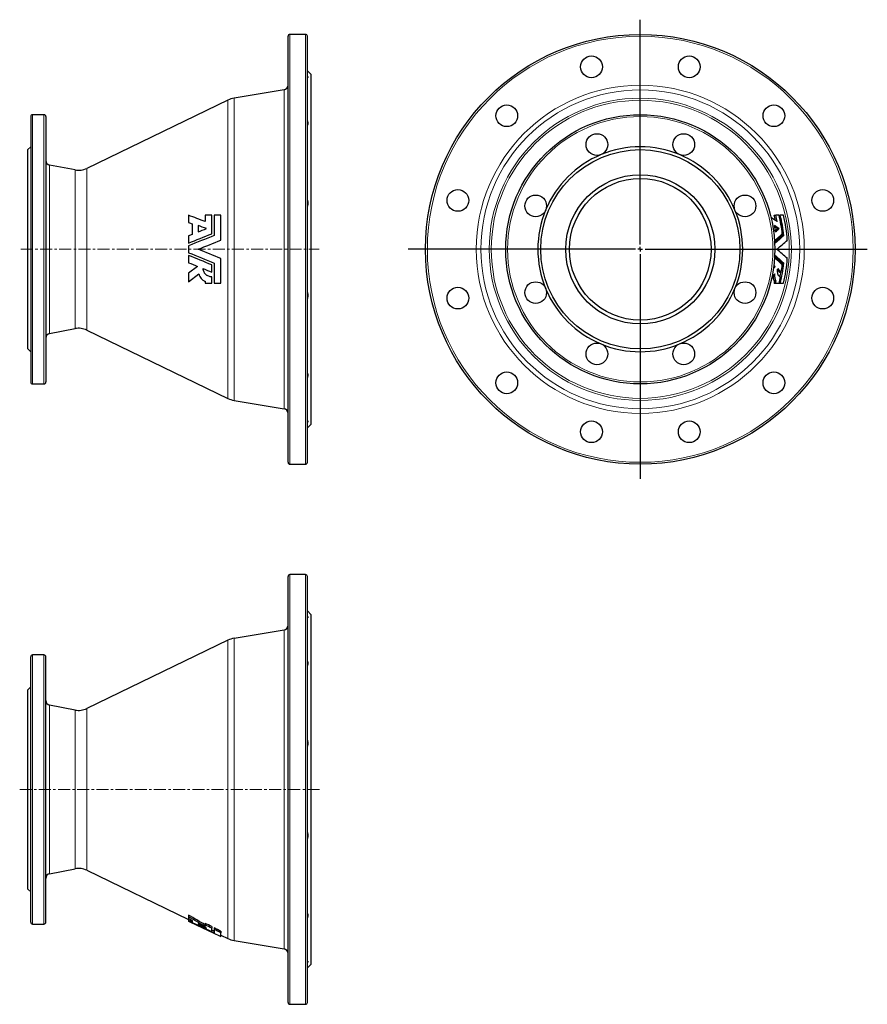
# Model space of a CAD drawing. Header units: millimetres. Extents: x 64 to 961, y 33 to 1075.
import ezdxf

# ---------------------------------------------------------------- set-up
doc = ezdxf.new("R2010")
doc.units = ezdxf.units.MM
doc.linetypes.add('CENTERX2', pattern=[20.32, 12.7, -2.54, 2.54, -2.54])
doc.layers.add('FORMAT', color=7, linetype='Continuous')

# ---------------------------------------------------------------- blocks, each defined once
blk = doc.blocks.new('SW_CENTERMARKSYMBOL_0')
at = {"layer": 'FORMAT', "color": 0}
for p, q in [((0, 5), (0, 243.1)), ((-5, 0), (-245.8, 0)), ((0, 0), (-2.5, 0)), ((0, 0), (0, 2.5)), ((0, 0), (0, -2.5)), ((0, 0), (2.5, 0)), ((5, 0), (240.4, 0)), ((0, -5), (0, -243.1))]:
    blk.add_line(p, q, dxfattribs=at)

msp = doc.modelspace()

# ---------------------------------------------------------------- linework, layer by layer
at = {"color": 7, "linetype": 'Continuous', "lineweight": 25}
for p, q in [((347.7, 606.6), (347.7, 1057.6)), ((366.2, 1059.6), (349.7, 1059.6)), ((368.2, 606.6), (368.2, 1057.6)), ((372.2, 1017.1), (368.2, 1021.1)), ((372.2, 647.1), (372.2, 1017.1)), ((343.5, 1000.9), (290.7, 992.1)), ((283.9, 990), (134.6, 917.8)), ((75.2, 972.6), (75.2, 691.6)), ((89.2, 974.6), (77.2, 974.6)), ((91.2, 972.6), (91.2, 691.6)), ((75.2, 940.6), (72.2, 937.6)), ((72.2, 726.6), (72.2, 937.6)), ((122.1, 916.1), (95.2, 921.3)), ((242.4, 868.1), (242.4, 860.5)), ((260, 868.1), (260, 861.4)), ((266.9, 848.6), (266.9, 868.1)), ((269.6, 868.1), (269.6, 846.8)), ((276.7, 841.9), (276.7, 868.1)), ((862.6, 868.1), (864.3, 868.1)), ((867.8, 868.1), (869.1, 868.1)), ((246.2, 859.1), (246.2, 847.9)), ((252.7, 857.3), (252.7, 850.5)), ((866.1, 854), (863.3, 856)), ((242.4, 846.3), (242.4, 838.7)), ((863.9, 851.9), (866.1, 854)), ((866.1, 854), (867.8, 854)), ((870.9, 848.3), (871, 846.8)), ((871, 846.8), (872.7, 846.8)), ((242.4, 835.7), (242.4, 828.5)), ((242.4, 825.6), (242.4, 817.9)), ((252, 814), (242.4, 806.7)), ((266.9, 807.9), (266.9, 815.6)), ((269.6, 817.5), (269.6, 796.1)), ((276.7, 796.1), (276.7, 822.3)), ((862.2, 814), (863.8, 814)), ((862.3, 815.3), (863.8, 814)), ((871, 817.5), (870.9, 815.9)), ((871, 817.5), (872.7, 817.5)), ((242.4, 806.7), (242.4, 797.8)), ((242.4, 797.8), (253.3, 806)), ((266.9, 796.1), (266.9, 803)), ((866.2, 810.1), (868.5, 807.9)), ((868.5, 807.9), (870.1, 807.9)), ((260, 798.2), (260, 796.1)), ((862.6, 796.1), (864.3, 796.1)), ((863.1, 798.2), (864.8, 798.2)), ((867.8, 796.1), (869.1, 796.1)), ((95.2, 742.9), (122.1, 748.1)), ((134.6, 746.5), (283.9, 674.3)), ((72.2, 726.6), (75.2, 723.6)), ((77.2, 689.6), (89.2, 689.6)), ((290.7, 672.1), (343.5, 663.3)), ((368.2, 643.1), (372.2, 647.1)), ((349.7, 604.6), (366.2, 604.6)), ((347.7, 260.2), (347.7, 485.7)), ((366.2, 487.7), (349.7, 487.7)), ((368.2, 260.2), (368.2, 485.7)), ((372.2, 445.2), (368.2, 449.2)), ((372.2, 260.2), (372.2, 445.2)), ((343.5, 429), (290.7, 420.2)), ((283.9, 418.1), (134.6, 345.9)), ((75.2, 260.2), (75.2, 400.7)), ((89.2, 402.7), (77.2, 402.7)), ((91.2, 260.2), (91.2, 400.7)), ((75.2, 368.7), (72.2, 365.7)), ((72.2, 260.2), (72.2, 365.7)), ((122.1, 344.2), (95.2, 349.4)), ((72.2, 154.7), (72.2, 260.2)), ((75.2, 119.7), (75.2, 260.2)), ((91.2, 119.7), (91.2, 260.2)), ((347.7, 34.7), (347.7, 260.2)), ((368.2, 34.7), (368.2, 260.2)), ((372.2, 75.2), (372.2, 260.2)), ((95.2, 171), (122.1, 176.2)), ((134.6, 174.6), (242.4, 122.4)), ((72.2, 154.7), (75.2, 151.7)), ((242.4, 127.2), (242.4, 125.5)), ((242.4, 125.5), (242.4, 123.7)), ((77.2, 117.7), (89.2, 117.7)), ((242.4, 123.2), (242.4, 121.5)), ((242.4, 121.5), (242.4, 120.9)), ((242.4, 120.9), (242.4, 120.8)), ((242.4, 120.8), (252.7, 115.8)), ((242.4, 120.8), (242.4, 120.8)), ((246.2, 121.5), (246.2, 119.8)), ((252.7, 118), (252.7, 117)), ((260, 118.4), (260, 116.7)), ((260, 116.7), (260, 115.2)), ((266.9, 115), (266.9, 113.3)), ((266.9, 109.9), (266.9, 113.3)), ((269.6, 110), (266.9, 111.3)), ((269.6, 113.7), (269.6, 111.9)), ((269.6, 111.9), (269.6, 108.3)), ((276.7, 110.1), (276.7, 108.4)), ((276.7, 104.5), (276.7, 108.4)), ((276.7, 105.9), (283.9, 102.4)), ((290.7, 100.2), (343.5, 91.4)), ((368.2, 71.2), (372.2, 75.2)), ((349.7, 32.7), (366.2, 32.7))]:
    msp.add_line(p, q, dxfattribs=at)
at = {"color": 8, "linetype": 'Continuous', "lineweight": 18}
for p, q in [((349.7, 604.6), (349.7, 1059.6)), ((366.2, 604.6), (366.2, 1059.6)), ((343.5, 663.3), (343.5, 1000.9)), ((290.7, 672.1), (290.7, 992.1)), ((283.9, 674.3), (283.9, 990)), ((77.2, 689.6), (77.2, 974.6)), ((89.2, 689.6), (89.2, 974.6)), ((95.2, 742.9), (95.2, 921.3)), ((134.6, 746.5), (134.6, 917.8)), ((122.1, 748.1), (122.1, 916.1)), ((349.7, 260.2), (349.7, 487.7)), ((366.2, 260.2), (366.2, 487.7)), ((343.5, 260.2), (343.5, 429)), ((283.9, 260.2), (283.9, 418.1)), ((290.7, 260.2), (290.7, 420.2)), ((77.2, 260.2), (77.2, 402.7)), ((89.2, 260.2), (89.2, 402.7)), ((95.2, 260.2), (95.2, 349.4)), ((122.1, 260.2), (122.1, 344.2)), ((134.6, 260.2), (134.6, 345.9)), ((77.2, 117.7), (77.2, 260.2)), ((89.2, 117.7), (89.2, 260.2)), ((95.2, 171), (95.2, 260.2)), ((122.1, 176.2), (122.1, 260.2)), ((134.6, 174.6), (134.6, 260.2)), ((283.9, 102.4), (283.9, 260.2)), ((290.7, 100.2), (290.7, 260.2)), ((343.5, 91.4), (343.5, 260.2)), ((349.7, 32.7), (349.7, 260.2)), ((366.2, 32.7), (366.2, 260.2))]:
    msp.add_line(p, q, dxfattribs=at)
at = {"color": 7, "linetype": 'Continuous', "lineweight": 25}
for centre, radius in [((720.8, 832.1), 227.5), ((669.1, 1025.3), 11.5), ((772.6, 1025.3), 11.5), ((579.4, 973.5), 11.5), ((862.3, 973.5), 11.5), ((720.8, 832.1), 142.5), ((674.9, 943), 11.5), ((766.8, 943), 11.5), ((720.8, 832.1), 105.5), ((720.8, 832.1), 79), ((720.8, 832.1), 75), ((527.6, 883.9), 11.5), ((610, 878), 11.5), ((831.7, 878), 11.5), ((914, 883.9), 11.5), ((610, 786.2), 11.5), ((831.7, 786.2), 11.5), ((527.6, 780.4), 11.5), ((914, 780.4), 11.5), ((674.9, 721.3), 11.5), ((766.8, 721.3), 11.5), ((579.4, 690.7), 11.5), ((862.3, 690.7), 11.5), ((669.1, 638.9), 11.5), ((772.6, 638.9), 11.5)]:
    msp.add_circle(centre, radius, dxfattribs=at)
at = {"color": 8, "linetype": 'Continuous', "lineweight": 18}
for radius in [225.5, 173.7, 168.8, 160, 157.8, 140.5]:
    msp.add_circle((720.8, 832.1), radius, dxfattribs=at)
at = {"color": 7, "linetype": 'Continuous', "lineweight": 25}
for centre, radius, start, end in [((349.7, 1057.6), 2, 90, 180), ((366.2, 1057.6), 2, 0, 90), ((342.7, 1005.9), 5, 279.4673, 0), ((294.8, 967.5), 25, 99.4673, 115.8025), ((77.2, 972.6), 2, 90, 180), ((89.2, 972.6), 2, 0, 90), ((720.8, 832.1), 108.5, 67.5, 112.5), ((720.8, 832.1), 108.5, 112.5, 157.5), ((720.8, 832.1), 108.5, 22.5, 67.5), ((96.2, 926.2), 5, 180, 259.0169), ((125.9, 935.8), 20, 259.0169, 295.8025), ((720.8, 832.1), 108.5, 157.5, 202.5), ((720.8, 832.1), 108.5, 337.5, 22.5), ((720.8, 832.1), 146.3, 12.0631, 14.2472), ((720.8, 832.1), 147.9, 11.405, 14.0835), ((720.8, 832.1), 151.3, 6.2601, 13.7686), ((720.8, 832.1), 152.6, 5.5091, 13.6466), ((720.8, 832.1), 156, 3.5906, 13.3402), ((720.8, 832.1), 144.4, 7.3263, 10.0351), ((720.8, 832.1), 152.6, 346.3534, 354.4909), ((720.8, 832.1), 151.3, 350.8033, 353.7399), ((720.8, 832.1), 156, 346.6598, 356.4094), ((720.8, 832.1), 151.3, 346.2314, 348.8915), ((720.8, 832.1), 150.9, 348.8773, 350.7824), ((720.8, 832.1), 146.3, 345.7528, 346.5826), ((720.8, 832.1), 147.9, 345.9165, 346.7365), ((720.8, 832.1), 108.5, 202.5, 247.5), ((720.8, 832.1), 108.5, 292.5, 337.5), ((96.2, 738), 5, 100.9831, 180), ((125.9, 728.5), 20, 64.1975, 100.9831), ((720.8, 832.1), 108.5, 247.5, 292.5), ((77.2, 691.6), 2, 180, 270), ((89.2, 691.6), 2, 270, 0), ((294.8, 696.8), 25, 244.1975, 260.5327), ((342.7, 658.4), 5, 0, 80.5327), ((349.7, 606.6), 2, 180, 270), ((366.2, 606.6), 2, 270, 0), ((349.7, 485.7), 2, 90, 180), ((366.2, 485.7), 2, 0, 90), ((342.7, 434), 5, 279.4673, 0), ((294.8, 395.6), 25, 99.4673, 115.8025), ((77.2, 400.7), 2, 90, 180), ((89.2, 400.7), 2, 0, 90), ((96.2, 354.3), 5, 180, 259.0169), ((125.9, 363.9), 20, 259.0169, 295.8025), ((96.2, 166.1), 5, 100.9831, 180), ((125.9, 156.6), 20, 64.1975, 100.9831), ((77.2, 119.7), 2, 180, 270), ((89.2, 119.7), 2, 270, 0), ((294.8, 124.9), 25, 244.1975, 260.5327), ((342.7, 86.5), 5, 0, 80.5327), ((349.7, 34.7), 2, 180, 270), ((366.2, 34.7), 2, 270, 0)]:
    msp.add_arc(centre, radius, start, end, dxfattribs=at)
for centre, major_axis, start_param, end_param in [((720.8, 1001.9), (0, 264.7), 3.909305, 3.922717), ((720.8, 1008.2), (0, 274.4), 3.865525, 3.884208)]:
    msp.add_ellipse(centre, major_axis=major_axis, ratio=0.767048, start_param=start_param, end_param=end_param, dxfattribs=at)
for points, knots in [([(368.2, 1015.5), (368.4, 1015.2), (368.5, 1015), (368.6, 1014.6), (368.6, 1014.5), (368.7, 1014.4), (368.7, 1014.3), (368.7, 1014.1), (368.6, 1013.9), (368.5, 1013.9), (368.5, 1013.8), (368.3, 1013.8), (368.3, 1013.8), (368.2, 1013.8)], [0, 0, 0, 0, 0.25, 0.25, 0.375, 0.375, 0.5, 0.5, 0.75, 0.75, 0.875, 0.875, 1, 1, 1, 1]), ([(368.2, 968), (368.4, 967.6), (368.5, 967.1), (368.6, 966.5), (368.6, 966.2), (368.7, 965.8), (368.7, 965.6), (368.7, 965), (368.6, 964.7), (368.5, 964.2), (368.5, 964), (368.3, 963.7), (368.3, 963.6), (368.2, 963.4)], [0, 0, 0, 0, 0.25, 0.25, 0.375, 0.375, 0.5, 0.5, 0.75, 0.75, 0.875, 0.875, 1, 1, 1, 1]), ([(368.2, 884.2), (368.4, 883.6), (368.5, 883.1), (368.6, 882.3), (368.6, 882), (368.7, 881.5), (368.7, 881.2), (368.7, 880.4), (368.6, 879.8), (368.5, 879.1), (368.5, 878.8), (368.3, 878.3), (368.3, 878.1), (368.2, 877.9)], [0, 0, 0, 0, 0.25, 0.25, 0.375, 0.375, 0.5, 0.5, 0.75, 0.75, 0.875, 0.875, 1, 1, 1, 1]), ([(865.9, 861.4), (864.2, 862.5), (862, 864), (859.8, 865.4), (859.3, 865.7)], [0, 0, 0, 0, 0.7815382, 1, 1, 1, 1]), ([(863, 841.2), (863.9, 842), (866.7, 844.5), (869.4, 847), (871.2, 848.6)], [0, 0, 0, 0, 0.326048, 1, 1, 1, 1]), ([(871, 846.8), (870, 845.8), (868, 844), (865.3, 841.6), (863.7, 840.2), (863.1, 839.7)], [0, 0, 0, 0, 0.390593, 0.781186, 1, 1, 1, 1]), ([(872.7, 846.8), (871.7, 845.8), (869.7, 844), (866.6, 841.2), (864.4, 839.3), (863.3, 838.3), (863.2, 838.3)], [0, 0, 0, 0, 0.325464, 0.650929, 0.976428, 1, 1, 1, 1]), ([(863.1, 824.6), (863.7, 824.1), (865.3, 822.6), (868, 820.2), (870, 818.4), (871, 817.5)], [0, 0, 0, 0, 0.219638, 0.609819, 1, 1, 1, 1]), ([(863.2, 826), (863.3, 825.9), (864.4, 824.9), (866.6, 823), (869.7, 820.2), (871.7, 818.4), (872.7, 817.5)], [0, 0, 0, 0, 0.023127, 0.348727, 0.674363, 1, 1, 1, 1]), ([(871.2, 815.6), (869.4, 817.3), (866.7, 819.8), (863.9, 822.2), (863, 823)], [0, 0, 0, 0, 0.674459, 1, 1, 1, 1]), ([(253.3, 806), (253.4, 805.6), (253.5, 805.1), (253.8, 804.3), (254, 803.9), (254.6, 802.6), (255.1, 801.9), (256, 800.8), (256.3, 800.5), (257, 799.9), (257.3, 799.6), (258, 799.1), (258.4, 798.9), (259.2, 798.5), (259.6, 798.3), (260, 798.2)], [0, 0, 0, 0, 0.125, 0.125, 0.25, 0.25, 0.5, 0.5, 0.625, 0.625, 0.75, 0.75, 0.875, 0.875, 1, 1, 1, 1]), ([(266.9, 803), (266.3, 803), (265.8, 803), (264.7, 803.2), (264.2, 803.4), (263.2, 803.8), (262.7, 804), (261.9, 804.4), (261.7, 804.6), (261.3, 804.9), (261, 805.1), (260.4, 805.7), (260, 806.1), (259.5, 806.9), (259.3, 807.1), (259, 807.6), (258.7, 808.1), (258.5, 808.7), (258.3, 809.2), (258.2, 809.5), (258, 810.4), (258, 811), (257.9, 811.6)], [0, 0, 0, 0, 0.125, 0.125, 0.25, 0.25, 0.375, 0.375, 0.4375, 0.4375, 0.5, 0.5, 0.625, 0.625, 0.6875, 0.6875, 0.75, 0.8125, 0.8125, 0.875, 0.875, 1, 1, 1, 1]), ([(861.4, 803.9), (861.4, 803.8), (861.4, 803.4), (861.5, 802.7), (861.6, 801.7), (861.7, 800.9), (861.9, 800.1), (862.2, 799.5), (862.5, 798.9), (862.8, 798.5), (863, 798.3), (863.1, 798.2)], [0, 0, 0, 0, 0.036704, 0.162662, 0.289029, 0.415005, 0.540996, 0.667367, 0.793403, 0.896698, 1, 1, 1, 1]), ([(863.2, 806), (863.1, 805.6), (863.1, 805.1), (863.1, 804.3), (863.1, 803.9), (863.1, 802.6), (863.2, 801.9), (863.5, 800.8), (863.5, 800.5), (863.7, 799.9), (863.8, 799.6), (864.1, 799.1), (864.2, 798.9), (864.5, 798.5), (864.7, 798.3), (864.8, 798.2)], [0, 0, 0, 0, 0.125, 0.125, 0.25, 0.25, 0.5, 0.5, 0.625, 0.625, 0.75, 0.75, 0.875, 0.875, 1, 1, 1, 1]), ([(869.3, 803), (869, 803), (868.7, 803), (868.3, 803.2), (868, 803.4), (867.6, 803.8), (867.4, 804), (867.1, 804.4), (867, 804.6), (866.9, 804.9), (866.8, 805.1), (866.6, 805.7), (866.5, 806.1), (866.4, 806.9), (866.3, 807.1), (866.3, 807.6), (866.2, 808.1), (866.2, 808.7), (866.2, 809.2), (866.2, 809.5), (866.2, 810.4), (866.3, 811), (866.3, 811.6)], [0, 0, 0, 0, 0.125, 0.125, 0.25, 0.25, 0.375, 0.375, 0.4375, 0.4375, 0.5, 0.5, 0.625, 0.625, 0.6875, 0.6875, 0.75, 0.8125, 0.8125, 0.875, 0.875, 1, 1, 1, 1]), ([(368.2, 786.4), (368.4, 785.9), (368.5, 785.4), (368.6, 784.7), (368.6, 784.4), (368.7, 783.9), (368.7, 783.6), (368.7, 782.8), (368.6, 782.3), (368.5, 781.4), (368.5, 781.2), (368.3, 780.6), (368.3, 780.3), (368.2, 780.1)], [0, 0, 0, 0, 0.25, 0.25, 0.375, 0.375, 0.5, 0.5, 0.75, 0.75, 0.875, 0.875, 1, 1, 1, 1]), ([(368.2, 700.8), (368.4, 700.5), (368.5, 700.3), (368.6, 699.8), (368.6, 699.6), (368.7, 699.2), (368.7, 699), (368.7, 698.4), (368.6, 698), (368.5, 697.4), (368.5, 697.1), (368.3, 696.7), (368.3, 696.4), (368.2, 696.2)], [0, 0, 0, 0, 0.25, 0.25, 0.375, 0.375, 0.5, 0.5, 0.75, 0.75, 0.875, 0.875, 1, 1, 1, 1]), ([(368.2, 650.4), (368.4, 650.4), (368.5, 650.4), (368.6, 650.3), (368.6, 650.3), (368.7, 650.2), (368.7, 650.1), (368.7, 649.9), (368.6, 649.7), (368.5, 649.4), (368.5, 649.3), (368.3, 649), (368.3, 648.9), (368.2, 648.7)], [0, 0, 0, 0, 0.25, 0.25, 0.375, 0.375, 0.5, 0.5, 0.75, 0.75, 0.875, 0.875, 1, 1, 1, 1]), ([(368.2, 443.6), (368.4, 443.3), (368.5, 443.1), (368.6, 442.7), (368.6, 442.6), (368.7, 442.5), (368.7, 442.4), (368.7, 442.2), (368.6, 442.1), (368.5, 442), (368.5, 441.9), (368.3, 441.9), (368.3, 441.9), (368.2, 441.9)], [0, 0, 0, 0, 0.25, 0.25, 0.375, 0.375, 0.5, 0.5, 0.75, 0.75, 0.875, 0.875, 1, 1, 1, 1]), ([(368.2, 396.2), (368.4, 395.7), (368.5, 395.2), (368.6, 394.6), (368.6, 394.3), (368.7, 393.9), (368.7, 393.7), (368.7, 393.1), (368.6, 392.8), (368.5, 392.3), (368.5, 392.1), (368.3, 391.8), (368.3, 391.7), (368.2, 391.5)], [0, 0, 0, 0, 0.25, 0.25, 0.375, 0.375, 0.5, 0.5, 0.75, 0.75, 0.875, 0.875, 1, 1, 1, 1]), ([(368.2, 312.3), (368.4, 311.7), (368.5, 311.2), (368.6, 310.4), (368.6, 310.1), (368.7, 309.6), (368.7, 309.3), (368.7, 308.5), (368.6, 308), (368.5, 307.2), (368.5, 306.9), (368.3, 306.5), (368.3, 306.2), (368.2, 306)], [0, 0, 0, 0, 0.25, 0.25, 0.375, 0.375, 0.5, 0.5, 0.75, 0.75, 0.875, 0.875, 1, 1, 1, 1]), ([(368.2, 214.5), (368.4, 214), (368.5, 213.5), (368.6, 212.8), (368.6, 212.5), (368.7, 212), (368.7, 211.7), (368.7, 210.9), (368.6, 210.4), (368.5, 209.5), (368.5, 209.3), (368.3, 208.7), (368.3, 208.4), (368.2, 208.2)], [0, 0, 0, 0, 0.25, 0.25, 0.375, 0.375, 0.5, 0.5, 0.75, 0.75, 0.875, 0.875, 1, 1, 1, 1]), ([(368.2, 128.9), (368.4, 128.7), (368.5, 128.4), (368.6, 127.9), (368.6, 127.7), (368.7, 127.3), (368.7, 127.1), (368.7, 126.5), (368.6, 126.1), (368.5, 125.5), (368.5, 125.2), (368.3, 124.8), (368.3, 124.5), (368.2, 124.3)], [0, 0, 0, 0, 0.25, 0.25, 0.375, 0.375, 0.5, 0.5, 0.75, 0.75, 0.875, 0.875, 1, 1, 1, 1]), ([(368.2, 78.5), (368.4, 78.6), (368.5, 78.5), (368.6, 78.4), (368.6, 78.4), (368.7, 78.3), (368.7, 78.2), (368.7, 78), (368.6, 77.8), (368.5, 77.5), (368.5, 77.4), (368.3, 77.1), (368.3, 77), (368.2, 76.8)], [0, 0, 0, 0, 0.25, 0.25, 0.375, 0.375, 0.5, 0.5, 0.75, 0.75, 0.875, 0.875, 1, 1, 1, 1])]:
    msp.add_open_spline(points, degree=3, knots=knots, dxfattribs=at)
for points in [[(260, 861.4), (254.1, 863.6), (248.2, 865.9), (242.4, 868.1)], [(266.9, 868.1), (264.6, 868.1), (262.3, 868.1), (260, 868.1)], [(276.7, 868.1), (274.3, 868.1), (272, 868.1), (269.6, 868.1)], [(867.7, 868.1), (866.6, 868.1), (865.5, 868.1), (864.3, 868.1)], [(872.6, 868.1), (871.5, 868.1), (870.3, 868.1), (869.1, 868.1)], [(242.4, 860.5), (243.7, 860), (244.9, 859.5), (246.2, 859.1)], [(261.2, 854), (258.4, 855.1), (255.5, 856.2), (252.7, 857.3)], [(867.8, 854), (866.2, 855.1), (864.6, 856.2), (863, 857.3)], [(242.4, 838.7), (250.5, 842), (258.7, 845.3), (266.9, 848.6)], [(246.2, 847.9), (244.9, 847.4), (243.7, 846.9), (242.4, 846.3)], [(269.6, 846.8), (260.5, 843.1), (251.4, 839.4), (242.4, 835.7)], [(252.7, 850.5), (255.5, 851.7), (258.4, 852.9), (261.2, 854)], [(864.1, 850.5), (865.3, 851.7), (866.5, 852.9), (867.8, 854)], [(252.7, 832.1), (260.7, 835.4), (268.7, 838.6), (276.7, 841.9)], [(865.3, 832.1), (869.1, 835.4), (872.9, 838.6), (876.6, 841.9)], [(242.4, 828.5), (251.4, 824.9), (260.5, 821.2), (269.6, 817.5)], [(266.9, 815.6), (258.7, 819), (250.5, 822.3), (242.4, 825.6)], [(276.7, 822.3), (268.7, 825.6), (260.7, 828.9), (252.7, 832.1)], [(876.6, 822.3), (872.9, 825.6), (869.1, 828.9), (865.3, 832.1)], [(242.4, 817.9), (245.6, 816.6), (248.8, 815.3), (252, 814)], [(257.9, 811.6), (260.9, 810.4), (263.9, 809.2), (266.9, 807.9)], [(866.3, 811.6), (867.6, 810.4), (868.9, 809.2), (870.1, 807.9)], [(260, 796.1), (262.3, 796.1), (264.6, 796.1), (266.9, 796.1)], [(269.6, 796.1), (272, 796.1), (274.3, 796.1), (276.7, 796.1)], [(864.3, 796.1), (865.5, 796.1), (866.6, 796.1), (867.7, 796.1)], [(869.1, 796.1), (870.3, 796.1), (871.5, 796.1), (872.6, 796.1)], [(260, 116.9), (254.1, 120.3), (248.2, 123.7), (242.4, 127.2)], [(260, 115.2), (254.1, 118.6), (248.2, 122), (242.4, 125.5)], [(242.4, 123.7), (243.7, 123), (244.9, 122.3), (246.2, 121.5)], [(246.2, 121.5), (244.9, 122.1), (243.7, 122.6), (242.4, 123.2)], [(246.2, 119.8), (244.9, 120.4), (243.7, 120.9), (242.4, 121.5)], [(242.4, 120.9), (250.5, 117.2), (258.7, 113.5), (266.9, 109.9)], [(269.6, 108.3), (260.5, 112.4), (251.4, 116.6), (242.4, 120.8)], [(261.2, 113.3), (258.4, 114.9), (255.5, 116.4), (252.7, 118)], [(252.7, 117), (255.5, 115.7), (258.4, 114.5), (261.2, 113.3)], [(252.7, 115.8), (260.7, 112), (268.7, 108.2), (276.7, 104.5)], [(266.9, 115), (264.6, 116.2), (262.3, 117.3), (260, 118.4)], [(266.9, 113.3), (264.6, 114.5), (262.3, 115.6), (260, 116.7)], [(276.7, 110.1), (274.3, 111.3), (272, 112.5), (269.6, 113.7)], [(276.7, 108.4), (274.3, 109.6), (272, 110.8), (269.6, 111.9)]]:
    msp.add_open_spline(points, degree=3, dxfattribs=at)
at = {"layer": 'FORMAT', "linetype": 'CENTERX2', "lineweight": 18}
for p, q in [((64.8, 832.1), (380.6, 832.1)), ((63.5, 260.2), (381.2, 260.2))]:
    msp.add_line(p, q, dxfattribs=at)

# ---------------------------------------------------------------- block references
at = {"layer": 'FORMAT'}
msp.add_blockref('SW_CENTERMARKSYMBOL_0', (720.8, 832.1), dxfattribs=at)

doc.saveas('drawing.dxf')
